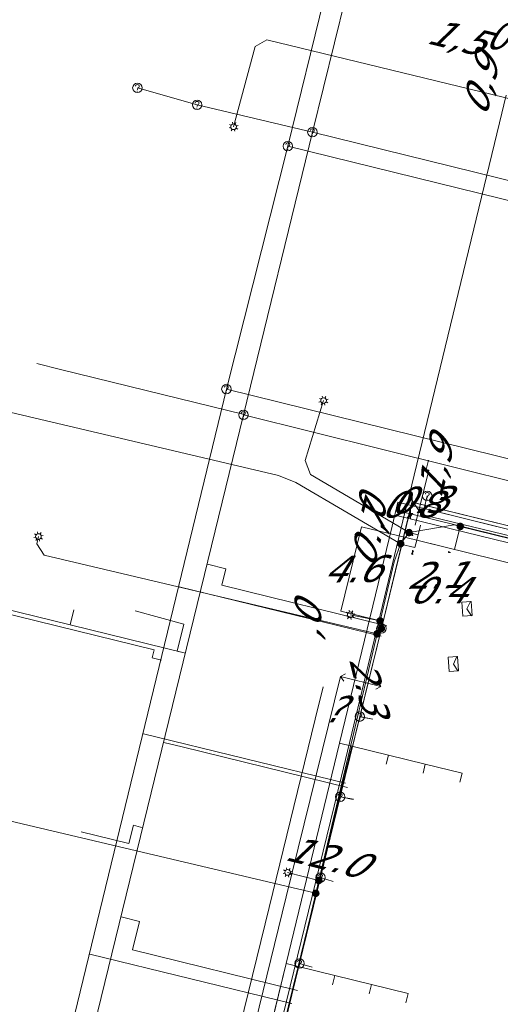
# Model space of a CAD drawing. Header units: metres. Extents: x 124576 to 133557, y 395865 to 402386.
# Tile 86 of 256: x 126191 to 126217, y 398447 to 398499. Entities that reach past the tile are written whole.
import ezdxf
from ezdxf.enums import TextEntityAlignment as Align

# ---------------------------------------------------------------- set-up
doc = ezdxf.new("R2010")
doc.units = ezdxf.units.M
doc.header["$MEASUREMENT"] = 0
for name, color, linetype, lineweight, true_color in [('LG_Datatransport_KPN_BV', 3, 'Continuous', 13, 0x00ff00), ('LG_Datatransport_Reggefiber_Operator_BV', 3, 'Continuous', 13, 0x00ff00), ('LG_Datatransport_Ziggo_BV', 3, 'Continuous', 13, 0x00ff00), ('LG_Laag_Spanning_Enexis_Netbeheer_BV', 7, 'Continuous', 13, 0x960000), ('LG_Riool_Vrij_Verval_Gemeente_Tilburg_Ruimtelijke_Uitvoering', 7, 'Continuous', 13, 0xca00a0), ('LG_unet-4_Brabant_Water', 5, 'Continuous', 13, 0x0000ff), ('LG_warmte_Ennatuurlijk_BV', 7, 'Continuous', 13, 0x008080), ('MV_Datatransport_lijn', 3, 'Continuous', 0, 0x00ff00), ('MV_warmte_lijn', 7, 'Continuous', 0, 0x008080)]:
    doc.layers.add(name, color=color, linetype=linetype, lineweight=lineweight, true_color=true_color)
for name, color, linetype, lineweight in [('LG_Datatransport_P_KPN_BV', 7, 'Continuous', 0), ('LG_Datatransport_P_Ziggo_BV', 7, 'Continuous', 0), ('LG_Laag_Spanning_P_Enexis_Netbeheer_BV', 7, 'Continuous', 0), ('LG_Riool_Vrij_Verval_P_Gemeente_Tilburg_Ruimtelijke_Uitvoering', 7, 'Continuous', 0), ('LG_unet-4_P_Brabant_Water', 7, 'Continuous', 0), ('MV_Datatransport', 7, 'Continuous', 0), ('MV_Laag_Spanning', 7, 'Continuous', 0), ('MV_Laag_Spanning_lijn', 7, 'Continuous', 0), ('MV_Laag_Spanning_pijl', 7, 'Continuous', 0), ('MV_unet-4', 7, 'Continuous', 0), ('MV_warmte', 7, 'Continuous', 0)]:
    doc.layers.add(name, color=color, linetype=linetype, lineweight=lineweight)
doc.styles.add('Klic_Annotatie', font='verdanai.ttf', dxfattribs={"oblique": 20, "height": 1.4})

# ---------------------------------------------------------------- blocks, each defined once
blk = doc.blocks.new('Onbekend_5')
at = {"layer": 'LG_Datatransport_P_Ziggo_BV'}
blk.add_hatch(color=256, dxfattribs=at).paths.add_polyline_path([(-0.25, -1.07, -0.262633), (0.23, 0.15), (0.59, 0.47, 0.379827), (0.7, 1.26), (0.69, 1.26, 0.228508), (-0.03, 1.53), (-0.03, 1.52, 0.459053), (-0.82, 0.79), (-1.29, 0.85, -0.414214), (-0.08, 2, -0.243799), (1.09, 1.52, -0.379827), (0.9, 0.11), (0.54, -0.2, 0.262633), (0.23, -1.08), (-0.17, -1.07)])
blk.add_circle((0, 0), 2.5, dxfattribs=at)
at = {"layer": 'LG_Datatransport_P_Ziggo_BV', "extrusion": (0, 0, -1)}
blk.add_solid([(0.34, -2.06), (-0.21, -2.06), (0.34, -1.51), (-0.21, -1.51)], dxfattribs=at)
blk = doc.blocks.new('Mof')
at = {"layer": 'LG_Laag_Spanning_P_Enexis_Netbeheer_BV'}
h = blk.add_hatch(color=256, dxfattribs=at)
edge = h.paths.add_edge_path()
edge.add_arc((0, 0), 2, 0, 360)
blk = doc.blocks.new('DeliveryPoint')
at = {"layer": 'LG_Laag_Spanning_P_Enexis_Netbeheer_BV', "flags": 128}
blk.add_lwpolyline([(-3.75, -2.5), (3.75, -2.5), (3.75, 2.5), (-3.75, 2.5), (-3.75, -2.5)], close=True, dxfattribs=at)
blk.add_lwpolyline([(-3.75, 2.5), (-3.75, 2.16), (0, 0), (3.75, 2.16)], dxfattribs=at)
blk = doc.blocks.new('Streetlight')
at = {"layer": 'LG_Laag_Spanning_P_Enexis_Netbeheer_BV'}
for p, q in [((-1.77, 1.77), (-1.06, 1.06)), ((0, 2.5), (0, 1.5)), ((1.77, 1.77), (1.06, 1.06)), ((-1.06, -1.06), (-1.77, -1.77)), ((0, -1.5), (0, -2.5)), ((1.06, -1.06), (1.77, -1.77))]:
    blk.add_line(p, q, dxfattribs=at)
at = {"layer": 'LG_Laag_Spanning_P_Enexis_Netbeheer_BV', "flags": 128}
for points in [[(-2.5, 0), (-1.5, 0)], [(1.5, 0), (2.5, 0)]]:
    blk.add_lwpolyline(points, dxfattribs=at)
at = {"layer": 'LG_Laag_Spanning_P_Enexis_Netbeheer_BV'}
blk.add_circle((0, 0), 1.5, dxfattribs=at)
blk = doc.blocks.new('m_pijl')
at = {"layer": 'MV_Laag_Spanning_pijl'}
blk.add_hatch(color=7, dxfattribs=at).paths.add_polyline_path([(-1, -0.33), (-1, 0), (-1, 0.33), (0, 0)])
at = {"layer": 'MV_Laag_Spanning_pijl', "flags": 128}
blk.add_lwpolyline([(-1, 0), (-1, 0.33), (0, 0), (-1, -0.33), (-1, 0)], close=True, dxfattribs=at)
blk = doc.blocks.new('Afsluiter_2')
at = {"layer": 'LG_unet-4_P_Brabant_Water'}
blk.add_line((0, -2.5), (0, 2.5), dxfattribs=at)
blk.add_solid([(-0.25, 2.5), (0.25, 2.5), (-0.25, -2.5), (0.25, -2.5)], dxfattribs=at)
blk = doc.blocks.new('Onbekend_2')
at = {"layer": 'LG_Riool_Vrij_Verval_P_Gemeente_Tilburg_Ruimtelijke_Uitvoering'}
blk.add_hatch(color=256, dxfattribs=at).paths.add_polyline_path([(-0.25, -1.07, -0.262633), (0.23, 0.15), (0.59, 0.47, 0.379827), (0.7, 1.26), (0.69, 1.26, 0.228508), (-0.03, 1.53), (-0.03, 1.52, 0.459053), (-0.82, 0.79), (-1.29, 0.85, -0.414214), (-0.08, 2, -0.243799), (1.09, 1.52, -0.379827), (0.9, 0.11), (0.54, -0.2, 0.262633), (0.23, -1.08), (-0.17, -1.07)])
blk.add_circle((0, 0), 2.5, dxfattribs=at)
at = {"layer": 'LG_Riool_Vrij_Verval_P_Gemeente_Tilburg_Ruimtelijke_Uitvoering', "extrusion": (0, 0, -1)}
blk.add_solid([(0.34, -2.06), (-0.21, -2.06), (0.34, -1.51), (-0.21, -1.51)], dxfattribs=at)
blk = doc.blocks.new('Onbekend_3')
at = {"layer": 'LG_Datatransport_P_KPN_BV'}
blk.add_hatch(color=256, dxfattribs=at).paths.add_polyline_path([(-0.25, -1.07, -0.262633), (0.23, 0.15), (0.59, 0.47, 0.379827), (0.7, 1.26), (0.69, 1.26, 0.228508), (-0.03, 1.53), (-0.03, 1.52, 0.459053), (-0.82, 0.79), (-1.29, 0.85, -0.414214), (-0.08, 2, -0.243799), (1.09, 1.52, -0.379827), (0.9, 0.11), (0.54, -0.2, 0.262633), (0.23, -1.08), (-0.17, -1.07)])
blk.add_circle((0, 0), 2.5, dxfattribs=at)
at = {"layer": 'LG_Datatransport_P_KPN_BV', "extrusion": (0, 0, -1)}
blk.add_solid([(0.34, -2.06), (-0.21, -2.06), (0.34, -1.51), (-0.21, -1.51)], dxfattribs=at)
blk = doc.blocks.new('Mof_2')
at = {"layer": 'LG_Datatransport_P_KPN_BV'}
h = blk.add_hatch(color=256, dxfattribs=at)
edge = h.paths.add_edge_path()
edge.add_arc((0, 0), 2, 0, 360)

msp = doc.modelspace()

# ---------------------------------------------------------------- linework, layer by layer
at = {"layer": 'LG_Datatransport_KPN_BV'}
for p, q in [((126210.35, 398466.98), (126209.21, 398462.32)), ((126209.21, 398462.32), (126208.17, 398458.08)), ((126209.21, 398462.32), (126209.9, 398462.18)), ((126208.17, 398458.08), (126207.13, 398453.82)), ((126208.17, 398458.08), (126208.87, 398457.95)), ((126207.13, 398453.82), (126206.02, 398449.27)), ((126207.13, 398453.82), (126207.8, 398453.6)), ((126206.02, 398449.27), (126204.72, 398443.98)), ((126206.02, 398449.27), (126206.69, 398449.07))]:
    msp.add_line(p, q, dxfattribs=at)
at = {"layer": 'LG_Datatransport_KPN_BV', "flags": 128}
msp.add_lwpolyline([(126210.35, 398466.98), (126211.97, 398473.65), (126231.13, 398468.97)], dxfattribs=at)
at = {"layer": 'LG_Datatransport_Reggefiber_Operator_BV'}
for p, q in [((126209.208, 398462.318), (126210.35, 398466.984)), ((126208.172, 398458.084), (126209.208, 398462.318)), ((126209.208, 398462.318), (126209.902, 398462.181)), ((126207.128, 398453.816), (126208.172, 398458.084)), ((126208.172, 398458.084), (126208.866, 398457.945)), ((126206.016, 398449.272), (126207.128, 398453.816)), ((126207.128, 398453.816), (126207.801, 398453.598)), ((126204.72, 398443.977), (126206.016, 398449.272)), ((126206.016, 398449.272), (126206.693, 398449.069))]:
    msp.add_line(p, q, dxfattribs=at)
at = {"layer": 'LG_Datatransport_Reggefiber_Operator_BV', "flags": 128}
msp.add_lwpolyline([(126210.35, 398466.984), (126211.974, 398473.651), (126231.125, 398468.969)], dxfattribs=at)
at = {"layer": 'LG_Datatransport_Ziggo_BV'}
for p, q in [((126212.615, 398473.317), (126212.78, 398473.992)), ((126211.707, 398473.541), (126212.615, 398473.317)), ((126212.615, 398473.317), (126224.427, 398470.407)), ((126208.133, 398460.923), (126210.915, 398472.395)), ((126205.305, 398449.261), (126208.133, 398460.923)), ((126208.79, 398460.762), (126208.133, 398460.923)), ((126208.79, 398460.762), (126210.731, 398460.288)), ((126210.731, 398460.288), (126210.612, 398459.802)), ((126210.731, 398460.288), (126212.674, 398459.813)), ((126212.674, 398459.813), (126212.555, 398459.327)), ((126203.419, 398441.486), (126205.305, 398449.261)), ((126205.305, 398449.261), (126205.942, 398449.105)), ((126205.942, 398449.105), (126207.882, 398448.63)), ((126207.882, 398448.63), (126207.763, 398448.141)), ((126207.882, 398448.63), (126209.825, 398448.154)), ((126209.825, 398448.154), (126209.706, 398447.666))]:
    msp.add_line(p, q, dxfattribs=at)
at = {"layer": 'LG_Datatransport_Ziggo_BV', "flags": 128}
for points in [[(126197.291, 398416.627), (126197.526, 398417.501), (126198.281, 398420.305), (126200.119, 398427.88), (126201.769, 398434.683), (126203.419, 398441.486), (126205.305, 398449.261), (126208.133, 398460.923), (126210.915, 398472.395), (126211.222, 398473.66), (126211.707, 398473.541), (126212.615, 398473.317), (126224.427, 398470.407), (126232.292, 398468.47), (126275.082, 398457.93), (126286.082, 398455.22), (126294.28, 398453.201), (126297.54, 398452.398), (126302.492, 398451.178), (126307.638, 398449.911), (126313.27, 398448.524), (126315.892, 398447.878)], [(126212.78, 398473.992), (126212.615, 398473.317), (126211.707, 398473.541), (126211.222, 398473.66), (126210.915, 398472.395), (126208.133, 398460.923), (126205.305, 398449.261), (126205.942, 398449.105), (126207.882, 398448.63), (126209.825, 398448.154), (126209.706, 398447.666)], [(126212.78, 398473.992), (126212.615, 398473.317), (126211.707, 398473.541), (126211.222, 398473.66), (126210.915, 398472.395), (126208.133, 398460.923), (126205.305, 398449.261), (126205.942, 398449.105), (126207.882, 398448.63), (126209.825, 398448.154), (126211.768, 398447.678), (126211.649, 398447.192)], [(126212.78, 398473.992), (126212.615, 398473.317), (126211.707, 398473.541), (126211.222, 398473.66), (126210.915, 398472.395), (126208.133, 398460.923), (126205.305, 398449.261), (126205.942, 398449.105), (126207.882, 398448.63), (126207.763, 398448.141)], [(126212.78, 398473.992), (126212.615, 398473.317), (126211.707, 398473.541), (126211.222, 398473.66), (126210.915, 398472.395), (126208.133, 398460.923), (126208.79, 398460.762), (126210.731, 398460.288), (126212.674, 398459.813), (126214.617, 398459.338), (126214.498, 398458.852)], [(126212.78, 398473.992), (126212.615, 398473.317), (126211.707, 398473.541), (126211.222, 398473.66), (126210.915, 398472.395), (126208.133, 398460.923), (126208.79, 398460.762), (126210.731, 398460.288), (126212.674, 398459.813), (126212.555, 398459.327)], [(126212.78, 398473.992), (126212.615, 398473.317), (126211.707, 398473.541), (126211.222, 398473.66), (126210.915, 398472.395), (126208.133, 398460.923), (126208.79, 398460.762), (126210.731, 398460.288), (126210.612, 398459.802)], [(126210.915, 398472.395), (126211.222, 398473.66), (126211.707, 398473.541)], [(126212.78, 398473.992), (126212.615, 398473.317), (126224.427, 398470.407), (126232.292, 398468.47), (126232.135, 398467.827), (126231.66, 398465.884), (126235.545, 398464.934), (126243.317, 398463.034), (126247.202, 398462.084), (126246.727, 398460.142), (126246.241, 398460.261)], [(126212.78, 398473.992), (126212.615, 398473.317), (126224.427, 398470.407), (126232.292, 398468.47), (126232.135, 398467.827), (126231.66, 398465.884), (126235.545, 398464.934), (126243.317, 398463.034), (126242.842, 398461.092), (126242.357, 398461.211)], [(126212.78, 398473.992), (126212.615, 398473.317), (126224.427, 398470.407), (126232.292, 398468.47), (126232.135, 398467.827), (126231.66, 398465.884), (126235.545, 398464.934), (126239.431, 398463.984), (126238.956, 398462.042), (126238.47, 398462.161)], [(126212.78, 398473.992), (126212.615, 398473.317), (126224.427, 398470.407), (126232.292, 398468.47), (126232.135, 398467.827), (126231.66, 398465.884), (126235.545, 398464.934), (126235.07, 398462.992), (126234.585, 398463.11)], [(126212.78, 398473.992), (126212.615, 398473.317), (126224.427, 398470.407), (126232.292, 398468.47), (126232.135, 398467.827), (126231.66, 398465.884), (126231.185, 398463.941), (126230.699, 398464.06)], [(126212.78, 398473.992), (126212.615, 398473.317), (126224.427, 398470.407), (126224.267, 398469.75), (126223.318, 398465.864), (126222.843, 398463.921), (126222.358, 398464.039)], [(126212.78, 398473.992), (126212.615, 398473.317), (126224.427, 398470.407), (126232.292, 398468.47), (126232.135, 398467.827), (126231.66, 398465.884), (126235.545, 398464.934), (126243.317, 398463.034), (126247.202, 398462.084), (126246.727, 398460.142), (126246.252, 398458.198), (126245.766, 398458.317)], [(126212.78, 398473.992), (126212.615, 398473.317), (126224.427, 398470.407), (126232.292, 398468.47), (126232.135, 398467.827), (126231.66, 398465.884), (126235.545, 398464.934), (126243.317, 398463.034), (126242.842, 398461.092), (126242.367, 398459.148), (126241.881, 398459.267)], [(126212.78, 398473.992), (126212.615, 398473.317), (126224.427, 398470.407), (126232.292, 398468.47), (126232.135, 398467.827), (126231.66, 398465.884), (126235.545, 398464.934), (126239.431, 398463.984), (126238.956, 398462.042), (126238.481, 398460.098), (126237.995, 398460.217)], [(126212.78, 398473.992), (126212.615, 398473.317), (126224.427, 398470.407), (126232.292, 398468.47), (126232.135, 398467.827), (126231.66, 398465.884), (126235.545, 398464.934), (126235.07, 398462.992), (126234.595, 398461.048), (126234.109, 398461.167)], [(126212.78, 398473.992), (126212.615, 398473.317), (126224.427, 398470.407), (126232.292, 398468.47), (126232.135, 398467.827), (126231.66, 398465.884), (126231.185, 398463.941), (126230.71, 398461.998), (126230.224, 398462.117)], [(126212.78, 398473.992), (126212.615, 398473.317), (126224.427, 398470.407), (126224.267, 398469.75), (126223.318, 398465.864), (126222.843, 398463.921), (126222.368, 398461.979), (126221.882, 398462.098)], [(126212.78, 398473.992), (126212.615, 398473.317), (126224.427, 398470.407), (126224.267, 398469.75), (126223.318, 398465.864), (126222.834, 398465.982)], [(126212.78, 398473.992), (126212.615, 398473.317), (126224.427, 398470.407), (126232.292, 398468.47), (126275.082, 398457.93), (126286.082, 398455.22), (126294.28, 398453.201), (126297.54, 398452.398), (126302.492, 398451.178), (126307.638, 398449.911), (126313.27, 398448.524), (126315.892, 398447.878)], [(126212.674, 398459.813), (126214.617, 398459.338), (126214.498, 398458.852)], [(126209.825, 398448.154), (126211.768, 398447.678), (126211.649, 398447.192)]]:
    msp.add_lwpolyline(points, dxfattribs=at)
at = {"layer": 'LG_Laag_Spanning_Enexis_Netbeheer_BV'}
for p, q in [((126210.282, 398467.38), (126208.7, 398467.702)), ((126206.88, 398452.98), (126188.566, 398457.305)), ((126207.04, 398453.657), (126205.39, 398454.083))]:
    msp.add_line(p, q, dxfattribs=at)
at = {"layer": 'LG_Laag_Spanning_Enexis_Netbeheer_BV', "flags": 128}
for points in [[(126220.166, 398496.381), (126219.795, 398494.853), (126219.191, 398494.485), (126204.288, 398498.106), (126203.672, 398497.741), (126202.531, 398493.507)], [(126211.371, 398471.463), (126205.83, 398474.695), (126204.911, 398475.062), (126186.41, 398479.415), (126185.453, 398479.7), (126170.308, 398485.213), (126169.351, 398485.499), (126158.643, 398488.027), (126158.163, 398487.73), (126157.335, 398484.227)], [(126211.815, 398472.05), (126206.593, 398475.127), (126206.31, 398475.859), (126207.289, 398479.027)], [(126200.039, 398424.352), (126203.156, 398437.334), (126203.369, 398438.22), (126204.892, 398444.562), (126206.88, 398452.98), (126207.04, 398453.657), (126210.121, 398466.697), (126210.282, 398467.38), (126211.02, 398470.506), (126211.371, 398471.463), (126211.815, 398472.05), (126214.207, 398472.455), (126214.527, 398472.376), (126225.239, 398469.738), (126232.036, 398468.064), (126232.08, 398468.053), (126234.994, 398467.338), (126239.585, 398466.215), (126240.582, 398465.971), (126255.127, 398462.412), (126266.882, 398459.536)], [(126200.039, 398424.352), (126203.156, 398437.334), (126203.369, 398438.22), (126204.892, 398444.562), (126206.88, 398452.98), (126207.04, 398453.657), (126210.121, 398466.697), (126210.282, 398467.38), (126211.02, 398470.506), (126211.371, 398471.463), (126211.815, 398472.05), (126214.207, 398472.455), (126214.527, 398472.376)], [(126204.892, 398444.562), (126206.88, 398452.98), (126207.04, 398453.657), (126210.121, 398466.697), (126210.282, 398467.38), (126211.02, 398470.506), (126211.371, 398471.463), (126211.815, 398472.05), (126214.207, 398472.455), (126214.527, 398472.376), (126225.239, 398469.738), (126232.036, 398468.064), (126232.08, 398468.053), (126234.994, 398467.338), (126239.585, 398466.215), (126240.582, 398465.971), (126255.127, 398462.412), (126266.882, 398459.536)], [(126204.892, 398444.562), (126206.88, 398452.98), (126207.04, 398453.657), (126210.121, 398466.697), (126210.282, 398467.38), (126211.02, 398470.506), (126211.371, 398471.463), (126211.815, 398472.05), (126214.207, 398472.455), (126214.527, 398472.376), (126225.239, 398469.738), (126232.036, 398468.064), (126232.08, 398468.053), (126234.994, 398467.338), (126239.585, 398466.215), (126240.582, 398465.971), (126255.127, 398462.412), (126266.882, 398459.536)], [(126204.892, 398444.562), (126206.88, 398452.98), (126207.04, 398453.657), (126210.121, 398466.697), (126210.282, 398467.38), (126211.02, 398470.506), (126211.371, 398471.463), (126211.815, 398472.05), (126214.207, 398472.455), (126214.527, 398472.376), (126225.239, 398469.738), (126232.036, 398468.064), (126232.08, 398468.053), (126234.994, 398467.338), (126239.585, 398466.215), (126240.582, 398465.971), (126255.127, 398462.412), (126266.882, 398459.536)], [(126214.527, 398472.376), (126225.239, 398469.738), (126232.036, 398468.064), (126232.08, 398468.053), (126234.994, 398467.338), (126239.585, 398466.215), (126240.582, 398465.971), (126255.127, 398462.412), (126266.882, 398459.536), (126270.377, 398458.682), (126271.979, 398458.29), (126275.543, 398457.418), (126276.372, 398456.112), (126276.362, 398456.071), (126275.871, 398454.034), (126274.8, 398449.591), (126271.167, 398434.518), (126271.05, 398434.031), (126270.908, 398433.444), (126270.994, 398432.91), (126271.435, 398432.597), (126273.169, 398432.216)], [(126214.527, 398472.376), (126225.239, 398469.738), (126232.036, 398468.064), (126232.08, 398468.053), (126234.994, 398467.338), (126239.585, 398466.215), (126240.582, 398465.971), (126255.127, 398462.412), (126266.882, 398459.536), (126270.377, 398458.682), (126271.979, 398458.29), (126275.543, 398457.418), (126276.372, 398456.112), (126276.362, 398456.071), (126275.871, 398454.034), (126274.8, 398449.591), (126271.167, 398434.518), (126271.05, 398434.031), (126270.908, 398433.444), (126270.994, 398432.91), (126271.435, 398432.597), (126273.169, 398432.216)], [(126214.527, 398472.376), (126225.239, 398469.738), (126232.036, 398468.064), (126232.08, 398468.053), (126234.994, 398467.338), (126239.585, 398466.215), (126240.582, 398465.971), (126255.127, 398462.412), (126266.882, 398459.536), (126270.377, 398458.682), (126271.979, 398458.29), (126275.543, 398457.418), (126276.372, 398456.112)], [(126210.121, 398466.697), (126192.507, 398470.858), (126192.125, 398471.462), (126192.206, 398471.842)]]:
    msp.add_lwpolyline(points, dxfattribs=at)
at = {"layer": 'LG_Riool_Vrij_Verval_Gemeente_Tilburg_Ruimtelijke_Uitvoering'}
for p, q in [((126206.7, 398493.22), (126223.21, 398560.36)), ((126205.4, 398492.48), (126221.91, 398559.61)), ((126197.44, 398495.56), (126200.6, 398494.67)), ((126200.6, 398494.67), (126206.7, 398493.22)), ((126203.05, 398478.27), (126206.7, 398493.22)), ((126206.7, 398493.22), (126258.72, 398480.39)), ((126202.15, 398479.64), (126205.4, 398492.48)), ((126205.4, 398492.48), (126257.13, 398479.78)), ((126193.379, 398480.677), (126192.116, 398480.987)), ((126196.972, 398479.796), (126193.379, 398480.677)), ((126186.26, 398414.15), (126202.15, 398479.64)), ((126203.091, 398478.296), (126196.972, 398479.796)), ((126202.15, 398479.64), (126246.28, 398468.75)), ((126187.77, 398415.69), (126203.05, 398478.27)), ((126203.05, 398478.27), (126239.63, 398469.21)), ((126212.842, 398475.876), (126212.722, 398475.391)), ((126212.867, 398475.355), (126212.145, 398472.443)), ((126212.867, 398475.355), (126212.722, 398475.391)), ((126201.15, 398470.38), (126202.122, 398470.142)), ((126202.122, 398470.142), (126201.907, 398469.268)), ((126199.66, 398469.187), (126210.346, 398466.581)), ((126201.907, 398469.268), (126210.648, 398467.125)), ((126198.323, 398465.859), (126189.103, 398468.108)), ((126193.877, 398467.17), (126190.283, 398468.052)), ((126193.877, 398467.17), (126194.073, 398467.974)), ((126199.995, 398465.67), (126193.877, 398467.17)), ((126198.323, 398465.859), (126198.216, 398465.422)), ((126198.712, 398465.301), (126198.216, 398465.422)), ((126197.764, 398461.415), (126208.451, 398458.808)), ((126196.578, 398451.733), (126197.549, 398451.495)), ((126197.549, 398451.495), (126197.18, 398449.989)), ((126194.92, 398449.757), (126205.607, 398447.15)), ((126197.18, 398449.989), (126205.921, 398447.846))]:
    msp.add_line(p, q, dxfattribs=at)
at = {"layer": 'LG_Riool_Vrij_Verval_Gemeente_Tilburg_Ruimtelijke_Uitvoering', "flags": 128}
for points in [[(126199.995, 398465.67), (126199.543, 398465.778), (126199.902, 398467.204), (126197.331, 398467.922)], [(126198.84, 398460.959), (126199.812, 398460.721), (126208.553, 398458.578)], [(126197.733, 398456.445), (126197.239, 398456.584), (126196.989, 398455.611), (126194.468, 398456.224)]]:
    msp.add_lwpolyline(points, dxfattribs=at)
at = {"layer": 'LG_unet-4_Brabant_Water'}
for p, q in [((126211.82, 398474), (126211.6, 398473.11)), ((126211.82, 398474), (126211.98, 398473.74)), ((126211.6, 398473.11), (126211.89, 398473.04)), ((126211.89, 398473.04), (126212.18, 398472.97))]:
    msp.add_line(p, q, dxfattribs=at)
at = {"layer": 'LG_unet-4_Brabant_Water', "flags": 128}
for points in [[(126216.96, 398495.17), (126216.6, 398493.71), (126211.82, 398474)], [(126211.98, 398473.74), (126212.48, 398473.01), (126239.83, 398466.39), (126239.51, 398464.94)], [(126198.92, 398421.05), (126199.91, 398425.14), (126208.24, 398459.18), (126211.6, 398473.11)], [(126315.817, 398447.54), (126314.05, 398447.97), (126308.41, 398449.35), (126303.27, 398450.61), (126298.22, 398451.84), (126286.27, 398454.76), (126267.77, 398459.26), (126239.82, 398466.18), (126212.18, 398472.97)]]:
    msp.add_lwpolyline(points, dxfattribs=at)
at = {"layer": 'LG_warmte_Ennatuurlijk_BV', "flags": 128}
for points in [[(126202.456, 398441.132), (126205.318, 398452.786), (126208.18, 398464.44)], [(126201.549, 398440.582), (126204.411, 398452.236), (126206.854, 398462.184), (126207.273, 398463.89)]]:
    msp.add_lwpolyline(points, dxfattribs=at)
at = {"layer": 'MV_Datatransport_lijn'}
for p, q in [((126211.736, 398472.813), (126211.057, 398472.979)), ((126211.736, 398472.813), (126224.267, 398469.75)), ((126205.942, 398449.105), (126208.791, 398460.761)), ((126204.042, 398441.334), (126205.942, 398449.105))]:
    msp.add_line(p, q, dxfattribs=at)
at = {"layer": 'MV_Laag_Spanning_lijn'}
for p, q in [((126209.302, 398472.357), (126212.218, 398471.641)), ((126214.226, 398471.148), (126214.527, 398472.376)), ((126212.29, 398471.934), (126211.815, 398472.05)), ((126212.123, 398471.253), (126211.358, 398471.441)), ((126208.206, 398467.89), (126210.282, 398467.38))]:
    msp.add_line(p, q, dxfattribs=at)
at = {"layer": 'MV_Laag_Spanning_pijl'}
for p, q in [((126208.206, 398467.89), (126209.302, 398472.357)), ((126212.218, 398471.641), (126212.416, 398472.449)), ((126212.218, 398471.641), (126212.123, 398471.253)), ((126212.218, 398471.641), (126212.29, 398471.934)), ((126212.218, 398471.641), (126214.226, 398471.148)), ((126212.218, 398471.641), (126231.738, 398466.851))]:
    msp.add_line(p, q, dxfattribs=at)
at = {"layer": 'MV_warmte_lijn'}
for p, q in [((126208.18, 398464.44), (126208.451, 398464.581)), ((126208.18, 398464.44), (126210.321, 398463.916)), ((126208.18, 398464.44), (126208.356, 398464.19)), ((126210.321, 398463.916), (126210.05, 398463.775)), ((126210.321, 398463.916), (126210.145, 398464.166))]:
    msp.add_line(p, q, dxfattribs=at)

# ---------------------------------------------------------------- block references
at = {"layer": 'LG_Datatransport_P_KPN_BV', "xscale": 0.1, "yscale": 0.1, "zscale": 0.1}
for name, p in [('Onbekend_3', (126210.35, 398466.98)), ('Mof_2', (126210.35, 398466.984)), ('Onbekend_3', (126209.21, 398462.32)), ('Onbekend_3', (126208.17, 398458.08)), ('Onbekend_3', (126207.13, 398453.82)), ('Onbekend_3', (126206.02, 398449.27))]:
    msp.add_blockref(name, p, dxfattribs=at)
at = {"layer": 'LG_Datatransport_P_Ziggo_BV', "xscale": 0.1, "yscale": 0.1, "zscale": 0.1}
msp.add_blockref('Onbekend_5', (126212.78, 398473.992), dxfattribs=at)
at = {"layer": 'LG_Laag_Spanning_P_Enexis_Netbeheer_BV'}
for name, p, xscale, yscale, zscale, rotation in [('Streetlight', (126202.531, 398493.507), 0.1, 0.1, 0.1, 105), ('Streetlight', (126207.289, 398479.027), 0.1, 0.1, 0.1, 287), ('Streetlight', (126192.206, 398471.842), 0.1, 0.1, 0.1, 282), ('Streetlight', (126208.7, 398467.702), 0.1, 0.1, 0.1, 191), ('DeliveryPoint', (126214.878, 398468.016), 0.09999999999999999, 0.09999999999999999, 0.09999999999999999, 274), ('DeliveryPoint', (126214.162, 398465.102), 0.09999999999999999, 0.09999999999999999, 0.09999999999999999, 274), ('Streetlight', (126205.39, 398454.083), 0.1, 0.1, 0.1, 194)]:
    msp.add_blockref(name, p, dxfattribs=dict(at, xscale=xscale, yscale=yscale, zscale=zscale, rotation=rotation))
at = {"layer": 'LG_Laag_Spanning_P_Enexis_Netbeheer_BV', "xscale": 0.1, "yscale": 0.1, "zscale": 0.1}
for p in [(126211.815, 398472.05), (126214.527, 398472.376), (126214.527, 398472.376), (126211.371, 398471.463), (126210.282, 398467.38), (126210.121, 398466.697), (126207.04, 398453.657), (126206.88, 398452.98), (126206.88, 398452.98)]:
    msp.add_blockref('Mof', p, dxfattribs=at)
at = {"layer": 'LG_Riool_Vrij_Verval_P_Gemeente_Tilburg_Ruimtelijke_Uitvoering', "xscale": 0.1, "yscale": 0.1, "zscale": 0.1}
for p in [(126197.44, 398495.56), (126200.6, 398494.67), (126206.7, 398493.22), (126205.4, 398492.48), (126202.15, 398479.64), (126203.05, 398478.27)]:
    msp.add_blockref('Onbekend_2', p, dxfattribs=at)
at = {"layer": 'LG_unet-4_P_Brabant_Water', "xscale": 0.1, "yscale": 0.1, "zscale": 0.1}
for p in [(126211.98, 398473.74), (126211.89, 398473.04)]:
    msp.add_blockref('Afsluiter_2', p, dxfattribs=at)
at = {"layer": 'MV_Laag_Spanning_pijl'}
for p, xscale, yscale, zscale, rotation in [((126209, 398472), 0.1, 0.1, 0.1, 76), ((126212, 398472), 0.1, 0.1, 0.1, 76), ((126212, 398471), 0.09999999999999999, 0.09999999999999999, 0.09999999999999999, 257), ((126214, 398471), 0.1, 0.1, 0.1, 347), ((126212, 398471), 0.1, 0.1, 0.1, 76)]:
    msp.add_blockref('m_pijl', p, dxfattribs=dict(at, xscale=xscale, yscale=yscale, zscale=zscale, rotation=rotation))

# ---------------------------------------------------------------- texts
at = {"layer": 'MV_Datatransport', "style": 'Klic_Annotatie', "oblique": 20}
for s, rotation, p in [('1,5', 346.3, (126214.277, 398498.265)), ('0,9', 76.3, (126215.579, 398495.617)), ('1,9', 76.2, (126213.18, 398475.392)), ('0.7', 76, (126209.64, 398471.74)), ('12.0', 346, (126207.367, 398454.933))]:
    msp.add_text(s, height=1.4, rotation=rotation, dxfattribs=at).set_placement(p, align=Align.MIDDLE_CENTER)
at = {"layer": 'MV_Laag_Spanning', "style": 'Klic_Annotatie', "oblique": 20}
for s, p in [('0.6', (126217.28, 398498.317)), ('0.3', (126212.298, 398473.78)), ('4.6', (126208.754, 398470.124)), ('2.1', (126213.178, 398469.799))]:
    msp.add_text(s, height=1.4, rotation=1, dxfattribs=at).set_placement(p, align=Align.MIDDLE_CENTER)
for s, p in [('0.8', (126211.798, 398473.544)), ('0.4', (126213.289, 398469.007))]:
    msp.add_text(s, height=1.4, dxfattribs=at).set_placement(p, align=Align.MIDDLE_CENTER)
at = {"layer": 'MV_unet-4', "style": 'Klic_Annotatie', "oblique": 20}
for rotation, p in [(88.7, (126209.86, 398472.88)), (89.8, (126206.46, 398467.28))]:
    msp.add_text(',0', height=1.4, rotation=rotation, dxfattribs=at).set_placement(p, align=Align.MIDDLE_CENTER)
at = {"layer": 'MV_warmte', "style": 'Klic_Annotatie', "oblique": 20}
msp.add_text('2.3', height=1.4, rotation=284, dxfattribs=at).set_placement((126209.674, 398464.075), align=Align.MIDDLE_CENTER)
msp.add_text('?', height=1.4, dxfattribs=at).set_placement((126207.756, 398462.715), align=Align.MIDDLE_CENTER)

doc.saveas('drawing.dxf')
